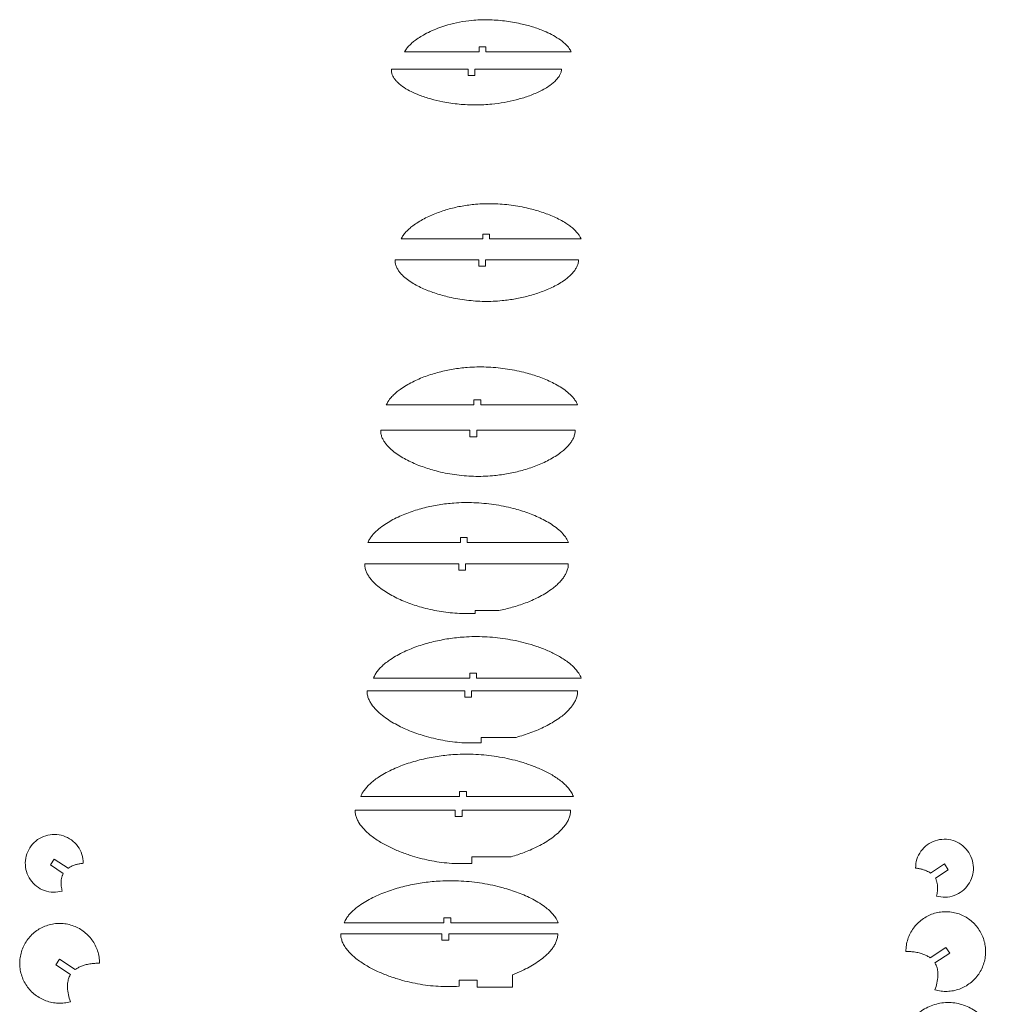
# Model space of a CAD drawing. Header units: millimetres. Extents: x 5 to 1149, y -277 to 912.
# Tile 6 of 9: x 28 to 454, y 481 to 912. Entities that reach past the tile are written whole.
import ezdxf

# ---------------------------------------------------------------- set-up
doc = ezdxf.new("R2010")
doc.units = ezdxf.units.MM

msp = doc.modelspace()

# ---------------------------------------------------------------- linework, layer by layer
at = {"color": 7, "linetype": 'Continuous', "lineweight": 15}
for p, q in [((231.58, 900.03), (228.58, 900.03)), ((228.58, 900.03), (228.58, 897.89)), ((231.58, 897.89), (231.58, 900.03)), ((228.58, 897.89), (195.97, 897.89)), ((268.87, 897.89), (231.58, 897.89)), ((190.23, 890.36), (223.79, 890.36)), ((223.79, 890.36), (223.79, 887.57)), ((223.79, 887.57), (226.79, 887.57)), ((226.79, 887.57), (226.79, 890.36)), ((226.79, 890.36), (264.67, 890.36)), ((230.17, 818.2), (233.17, 818.2)), ((230.17, 816.06), (230.17, 818.2)), ((233.17, 818.2), (233.17, 816.06)), ((230.17, 816.06), (194.45, 816.06)), ((273.22, 816.06), (233.17, 816.06)), ((191.88, 806.89), (228.42, 806.89)), ((228.42, 804.1), (228.42, 806.89)), ((231.42, 806.89), (231.42, 804.1)), ((231.42, 806.89), (272.08, 806.89)), ((231.42, 804.1), (228.42, 804.1)), ((226.29, 745.68), (229.29, 745.68)), ((226.29, 743.54), (226.29, 745.68)), ((229.29, 745.68), (229.29, 743.54)), ((226.29, 743.54), (187.98, 743.54)), ((271.67, 743.54), (229.29, 743.54)), ((185.57, 732.38), (224.6, 732.38)), ((224.6, 729.59), (224.6, 732.38)), ((227.6, 732.38), (227.6, 729.59)), ((227.6, 732.38), (270.6, 732.38)), ((227.6, 729.59), (224.6, 729.59)), ((220.39, 685.45), (223.39, 685.45)), ((220.39, 683.31), (220.39, 685.45)), ((223.39, 685.45), (223.39, 683.31)), ((220.39, 683.31), (179.97, 683.31)), ((267.67, 683.31), (223.39, 683.31)), ((178.6, 673.95), (219.68, 673.95)), ((219.68, 671.16), (219.68, 673.95)), ((222.68, 673.95), (222.68, 671.16)), ((222.68, 673.95), (267.59, 673.95)), ((222.68, 671.16), (219.68, 671.16)), ((226.86, 653.59), (237.21, 653.59)), ((226.86, 652.31), (226.86, 653.59)), ((224.47, 626.19), (227.47, 626.19)), ((224.47, 624.05), (224.47, 626.19)), ((227.47, 626.19), (227.47, 624.05)), ((224.47, 624.05), (182.4, 624.05)), ((273.23, 624.05), (227.47, 624.05)), ((179.58, 618.49), (222.28, 618.49)), ((222.28, 615.69), (222.28, 618.49)), ((225.28, 618.49), (225.28, 615.69)), ((225.28, 618.49), (271.66, 618.49)), ((225.28, 615.69), (222.28, 615.69)), ((229.45, 598.12), (244.74, 598.12)), ((229.45, 595.73), (229.45, 598.12)), ((220.08, 574.45), (223.08, 574.45)), ((220.08, 572.31), (220.08, 574.45)), ((223.08, 574.45), (223.08, 572.31)), ((220.08, 572.31), (176.89, 572.31)), ((269.81, 572.31), (223.08, 572.31)), ((174.39, 566.26), (218.18, 566.26)), ((218.18, 563.47), (218.18, 566.26)), ((221.18, 566.26), (221.18, 563.47)), ((221.18, 566.26), (268.54, 566.26)), ((221.18, 563.47), (218.18, 563.47)), ((41.13, 542.36), (42.79, 544.86)), ((42.79, 544.86), (48.86, 540.85)), ((225.36, 545.9), (242.66, 545.9)), ((225.36, 542.96), (225.36, 545.9)), ((432.09, 542.74), (426.01, 538.73)), ((433.74, 540.23), (432.09, 542.74)), ((46.8, 538.62), (41.13, 542.36)), ((428.08, 536.49), (433.74, 540.23)), ((213.2, 517.06), (169.61, 517.06)), ((213.2, 519.2), (216.2, 519.2)), ((213.2, 517.06), (213.2, 519.2)), ((216.2, 519.2), (216.2, 517.06)), ((263.22, 517.06), (216.2, 517.06)), ((168.1, 512.24), (212.31, 512.24)), ((212.31, 509.45), (212.31, 512.24)), ((215.31, 509.45), (212.31, 509.45)), ((215.31, 512.24), (215.31, 509.45)), ((215.31, 512.24), (262.97, 512.24)), ((425.77, 501.73), (432.68, 506.29)), ((434.33, 503.78), (427.85, 499.51)), ((432.68, 506.29), (434.33, 503.78)), ((45.11, 501.15), (43.46, 498.64)), ((52.02, 496.59), (45.11, 501.15)), ((43.46, 498.64), (49.94, 494.37)), ((219.85, 491.88), (227.79, 491.88)), ((219.85, 489.26), (219.85, 491.88)), ((227.79, 491.88), (227.79, 488.88)), ((243.25, 494.32), (243.25, 488.88)), ((243.25, 488.88), (227.79, 488.88))]:
    msp.add_line(p, q, dxfattribs=at)
for points, knots in [([(268.87, 897.89), (268.75, 898.14), (268.5, 898.64), (267.94, 899.5), (267.19, 900.43), (265.71, 901.93), (263.43, 903.67), (260.31, 905.49), (256.48, 907.27), (251.96, 908.89), (246.17, 910.42), (239.68, 911.53), (232.52, 912.04), (225.96, 911.81), (220.06, 910.99), (215.41, 909.87), (211.4, 908.57), (208.04, 907.22), (205.07, 905.76), (202.49, 904.23), (200.52, 902.85), (198.89, 901.48), (197.61, 900.2), (196.63, 899), (196.15, 898.19), (195.97, 897.89)], [0, 0, 0, 0, 0.010158, 0.020906, 0.03775, 0.054506, 0.098886, 0.14354, 0.18827, 0.255122, 0.321449, 0.409901, 0.498837, 0.587013, 0.652922, 0.719186, 0.764071, 0.809086, 0.853177, 0.886702, 0.920005, 0.942641, 0.965159, 0.987085, 1, 1, 1, 1]), ([(190.23, 890.36), (190.23, 889.94), (190.24, 889.08), (190.62, 887.79), (191.23, 886.59), (192.05, 885.47), (193.5, 883.92), (195.79, 882.18), (198.96, 880.41), (202.84, 878.73), (207.45, 877.22), (213.29, 875.85), (219.84, 874.9), (227.03, 874.54), (233.62, 874.88), (239.56, 875.71), (244.85, 876.85), (250.04, 878.42), (254.23, 880.13), (257.43, 881.83), (259.48, 883.15), (261.16, 884.47), (262.47, 885.74), (263.51, 887.06), (264.22, 888.38), (264.58, 889.48), (264.65, 890.14), (264.67, 890.36)], [0, 0, 0, 0, 0.014626, 0.029969, 0.046456, 0.061675, 0.078245, 0.120129, 0.161581, 0.204776, 0.267741, 0.330409, 0.414279, 0.498266, 0.581572, 0.644294, 0.707408, 0.770347, 0.833413, 0.865127, 0.896818, 0.918431, 0.939725, 0.960276, 0.976825, 0.992054, 1, 1, 1, 1]), ([(273.22, 816.06), (273.1, 816.32), (272.78, 817.02), (272.07, 818.09), (271.04, 819.35), (269.73, 820.61), (268.2, 821.85), (265.48, 823.71), (261.4, 825.84), (255.91, 827.94), (249.63, 829.7), (242.59, 830.98), (234.81, 831.6), (227.64, 831.41), (221.18, 830.56), (215.47, 829.26), (209.89, 827.43), (205.4, 825.42), (201.98, 823.48), (199.81, 821.99), (198.02, 820.54), (196.6, 819.16), (195.36, 817.69), (194.75, 816.6), (194.45, 816.06)], [0, 0, 0, 0, 0.0098817, 0.0260896, 0.0436419, 0.0655208, 0.0880499, 0.1108961, 0.1777643, 0.2446487, 0.3115607, 0.4000756, 0.4885977, 0.5778302, 0.6445431, 0.7107344, 0.7776614, 0.8447902, 0.8784116, 0.9118684, 0.9346161, 0.9571702, 0.9791104, 1, 1, 1, 1]), ([(191.88, 806.89), (191.88, 806.57), (191.88, 805.78), (192.18, 804.49), (192.78, 803.13), (193.59, 801.86), (194.85, 800.35), (196.68, 798.69), (199.9, 796.44), (204.27, 794.19), (209.77, 792.13), (216.05, 790.41), (223.09, 789.18), (230.86, 788.62), (238.01, 788.92), (244.44, 789.8), (250.15, 791.06), (255.73, 792.79), (260.24, 794.69), (263.7, 796.56), (265.92, 798.01), (267.72, 799.43), (269.16, 800.78), (270.33, 802.18), (271.2, 803.57), (271.79, 804.95), (272.04, 806.07), (272.07, 806.73), (272.08, 806.89)], [0, 0, 0, 0, 0.010157, 0.02545, 0.041812, 0.057541, 0.073291, 0.104732, 0.136055, 0.198716, 0.260996, 0.323551, 0.406587, 0.489273, 0.572116, 0.634638, 0.696699, 0.75871, 0.821253, 0.852785, 0.884317, 0.905678, 0.926349, 0.947191, 0.963679, 0.978883, 0.994823, 1, 1, 1, 1]), ([(271.67, 743.54), (271.66, 743.55), (271.46, 744.04), (270.97, 744.99), (269.75, 746.71), (267.89, 748.61), (264.57, 751.17), (259.99, 753.72), (254.17, 756.07), (247.51, 758.04), (240, 759.49), (231.72, 760.22), (224.09, 760.07), (217.23, 759.24), (211.12, 757.93), (205.15, 756.08), (200.34, 754.03), (196.66, 752.03), (194.31, 750.5), (192.36, 748.99), (190.81, 747.56), (189.23, 745.82), (188.44, 744.38), (187.98, 743.54)], [0, 0, 0, 0, 0.0005235, 0.0167367, 0.0342406, 0.0679317, 0.1014341, 0.1685026, 0.2351603, 0.3021269, 0.3908403, 0.4799774, 0.5680535, 0.6349694, 0.7013926, 0.7680034, 0.8351104, 0.8685808, 0.9021311, 0.9249972, 0.9475855, 0.9695285, 1, 1, 1, 1]), ([(185.57, 732.38), (185.57, 732.27), (185.56, 731.64), (185.68, 730.75), (185.97, 729.73), (186.35, 728.76), (186.99, 727.58), (188.22, 725.88), (190.08, 723.98), (193.39, 721.41), (197.95, 718.81), (203.74, 716.4), (210.38, 714.36), (217.87, 712.86), (226.16, 712.11), (233.79, 712.34), (240.65, 713.26), (246.73, 714.59), (252.71, 716.47), (257.53, 718.53), (261.2, 720.54), (263.55, 722.08), (265.48, 723.59), (267.01, 725), (268.28, 726.44), (269.27, 727.87), (269.99, 729.29), (270.47, 730.78), (270.6, 731.85), (270.6, 732.37), (270.6, 732.38)], [0, 0, 0, 0, 0.0033914, 0.0186947, 0.0266478, 0.0348995, 0.0499896, 0.0663301, 0.0975985, 0.1289519, 0.1912374, 0.2535605, 0.3158217, 0.398291, 0.4811028, 0.5638422, 0.6256056, 0.6874094, 0.7497273, 0.8122825, 0.843529, 0.8747829, 0.8958483, 0.9166213, 0.9368, 0.9531251, 0.9682425, 0.9843057, 0.9996328, 1, 1, 1, 1]), ([(267.67, 683.31), (267.49, 683.73), (267.1, 684.58), (265.98, 686.3), (264.17, 688.31), (260.75, 691.09), (255.97, 693.85), (249.88, 696.38), (242.9, 698.51), (235.02, 700.08), (226.32, 700.89), (218.3, 700.77), (211.1, 699.93), (204.7, 698.61), (198.43, 696.73), (193.36, 694.64), (189.47, 692.59), (186.68, 690.83), (184.06, 688.79), (182.11, 686.81), (180.82, 685.02), (180.25, 683.97), (180, 683.39), (179.97, 683.31)], [0, 0, 0, 0, 0.013873, 0.028648, 0.062355, 0.095936, 0.162991, 0.229839, 0.296856, 0.385422, 0.474756, 0.563247, 0.629712, 0.695786, 0.762253, 0.829376, 0.862833, 0.896322, 0.930068, 0.963836, 0.98065, 0.997471, 1, 1, 1, 1]), ([(178.6, 673.95), (178.62, 673.41), (178.65, 672.58), (178.92, 671.51), (179.27, 670.48), (179.88, 669.22), (181.11, 667.39), (182.99, 665.33), (186.38, 662.52), (191.09, 659.67), (197.1, 656.99), (203.76, 654.79), (211.06, 653.16), (218.94, 652.17), (224.22, 652.27), (226.86, 652.31)], [0, 0, 0, 0, 0.0287853, 0.0433399, 0.0584244, 0.086526, 0.1169063, 0.1750754, 0.2334329, 0.349273, 0.4653549, 0.5810018, 0.7204442, 0.8606468, 1, 1, 1, 1]), ([(237.21, 653.59), (239.18, 654.02), (243.13, 654.88), (248.88, 656.8), (253.61, 658.86), (257.32, 660.9), (259.8, 662.52), (261.85, 664.1), (263.48, 665.59), (264.85, 667.09), (265.92, 668.58), (266.74, 670.04), (267.32, 671.58), (267.57, 672.92), (267.58, 673.7), (267.59, 673.95)], [0, 0, 0, 0, 0.155837, 0.312447, 0.468497, 0.553977, 0.639479, 0.697127, 0.754172, 0.809792, 0.854222, 0.895492, 0.939336, 0.980745, 1, 1, 1, 1]), ([(273.23, 624.05), (273.08, 624.4), (272.77, 625.11), (271.78, 626.77), (270.04, 628.84), (267.01, 631.43), (263.18, 633.86), (258.59, 636.1), (253.81, 637.93), (247.65, 639.79), (240.06, 641.36), (231.06, 642.26), (222.76, 642.18), (215.3, 641.36), (208.64, 640.06), (202.1, 638.18), (196.81, 636.08), (192.76, 634.02), (190.17, 632.44), (188.01, 630.89), (186.27, 629.42), (184.8, 627.91), (183.64, 626.41), (182.87, 625.15), (182.53, 624.34), (182.4, 624.05)], [0, 0, 0, 0, 0.011211, 0.023006, 0.056616, 0.090231, 0.140087, 0.189706, 0.24034, 0.290641, 0.379069, 0.468338, 0.556592, 0.622748, 0.68918, 0.756116, 0.822999, 0.856486, 0.88975, 0.912284, 0.934705, 0.956658, 0.974195, 0.990452, 1, 1, 1, 1]), ([(179.58, 618.49), (179.59, 618.12), (179.6, 617.47), (179.77, 616.54), (180.06, 615.45), (180.62, 614.12), (181.79, 612.15), (183.67, 609.94), (187.09, 606.92), (191.91, 603.83), (198.08, 600.94), (205.02, 598.52), (212.7, 596.7), (221.06, 595.58), (226.67, 595.68), (229.45, 595.73)], [0, 0, 0, 0, 0.0186594, 0.0331344, 0.0480722, 0.0762185, 0.1066243, 0.1648281, 0.2232625, 0.3391646, 0.4554471, 0.5707856, 0.7140097, 0.8579158, 1, 1, 1, 1]), ([(244.74, 598.12), (246.93, 598.76), (251.31, 600.04), (256.56, 602.32), (260.58, 604.5), (263.16, 606.16), (265.3, 607.78), (267.01, 609.29), (268.45, 610.83), (269.61, 612.33), (270.52, 613.82), (271.2, 615.38), (271.61, 616.97), (271.65, 618), (271.66, 618.49)], [0, 0, 0, 0, 0.191631, 0.383114, 0.479262, 0.575425, 0.640203, 0.70435, 0.766981, 0.816868, 0.863314, 0.91299, 0.959547, 1, 1, 1, 1]), ([(269.81, 572.31), (269.69, 572.6), (269.44, 573.18), (268.76, 574.4), (267.66, 575.92), (266.05, 577.61), (263.54, 579.75), (259.94, 582.09), (255.27, 584.41), (250.4, 586.3), (244.14, 588.23), (236.37, 589.87), (227.19, 590.83), (218.72, 590.8), (211.07, 590.01), (204.24, 588.72), (197.54, 586.87), (192.12, 584.79), (187.95, 582.74), (185.26, 581.17), (183.02, 579.61), (181.21, 578.14), (179.67, 576.64), (178.44, 575.14), (177.52, 573.74), (177.09, 572.77), (176.89, 572.31)], [0, 0, 0, 0, 0.0089071, 0.0181841, 0.0403939, 0.0625011, 0.0853784, 0.1352135, 0.1857669, 0.2352895, 0.2855084, 0.3744359, 0.4634335, 0.5511276, 0.6177939, 0.6845725, 0.7510626, 0.8178251, 0.8513727, 0.8847875, 0.9074981, 0.930005, 0.9519737, 0.9694084, 0.9855856, 1, 1, 1, 1]), ([(174.39, 566.26), (174.39, 566.03), (174.39, 565.22), (174.64, 563.85), (175.26, 562.2), (176.39, 560.14), (178.24, 557.85), (181.25, 555.09), (185.05, 552.44), (189.63, 549.96), (194.43, 547.88), (200.51, 545.78), (207.89, 543.98), (216.6, 542.79), (222.44, 542.9), (225.36, 542.96)], [0, 0, 0, 0, 0.0113862, 0.0403834, 0.0690547, 0.0990357, 0.1573791, 0.2153588, 0.3020565, 0.3879824, 0.4754151, 0.562754, 0.7088154, 0.8543779, 1, 1, 1, 1]), ([(242.66, 545.9), (244.53, 546.48), (248.26, 547.66), (252.92, 549.69), (256.72, 551.69), (259.69, 553.55), (262.48, 555.66), (264.62, 557.69), (266.1, 559.5), (267.09, 560.98), (267.87, 562.54), (268.4, 564.22), (268.55, 565.47), (268.54, 566.16), (268.54, 566.26)], [0, 0, 0, 0, 0.168846, 0.336934, 0.437664, 0.538403, 0.638653, 0.739026, 0.791247, 0.839917, 0.892084, 0.940704, 0.991237, 1, 1, 1, 1]), ([(46.31, 530.84), (45.01, 530.6), (42.41, 530.11), (38.47, 530.93), (34.98, 532.83), (32.23, 535.74), (30.51, 539.35), (29.98, 543.3), (30.68, 547.24), (32.56, 550.77), (35.43, 553.55), (39.02, 555.32), (42.98, 555.89), (46.91, 555.23), (50.46, 553.4), (53.26, 550.57), (55.14, 547.01), (55.38, 544.38), (55.51, 543.07)], [0, 0, 0, 0, 0.062491, 0.124988, 0.187488, 0.249987, 0.312482, 0.374969, 0.43745, 0.500022, 0.562653, 0.625251, 0.687739, 0.750214, 0.812667, 0.87512, 0.937563, 1, 1, 1, 1]), ([(428.57, 528.72), (429.87, 528.47), (432.46, 527.98), (436.41, 528.81), (439.9, 530.71), (442.65, 533.62), (444.37, 537.22), (444.9, 541.18), (444.2, 545.11), (442.32, 548.64), (439.44, 551.43), (435.86, 553.19), (431.9, 553.77), (427.97, 553.11), (424.42, 551.28), (421.62, 548.44), (419.74, 544.89), (419.49, 542.26), (419.37, 540.95)], [0, 0, 0, 0, 0.062491, 0.124988, 0.187488, 0.249987, 0.312482, 0.374969, 0.437451, 0.500023, 0.562653, 0.625251, 0.687739, 0.750215, 0.812667, 0.87512, 0.937562, 1, 1, 1, 1]), ([(55.51, 543.07), (55.03, 543.01), (54.06, 542.89), (52.64, 542.57), (51.34, 542.16), (50.21, 541.67), (49.41, 541.23), (48.99, 540.93), (48.86, 540.85)], [0, 0, 0, 0, 0.203873, 0.414741, 0.615899, 0.781072, 0.937154, 1, 1, 1, 1]), ([(46.8, 538.62), (46.61, 538.25), (46.25, 537.54), (45.95, 536.38), (45.76, 534.87), (45.83, 532.99), (46.15, 531.55), (46.31, 530.84)], [0, 0, 0, 0, 0.155719, 0.297059, 0.446981, 0.727243, 1, 1, 1, 1]), ([(419.37, 540.95), (419.85, 540.89), (420.82, 540.76), (422.24, 540.45), (423.54, 540.04), (424.67, 539.55), (425.47, 539.1), (425.89, 538.81), (426.01, 538.73)], [0, 0, 0, 0, 0.203873, 0.414743, 0.6159, 0.781072, 0.937154, 1, 1, 1, 1]), ([(263.22, 517.06), (263.02, 517.5), (262.51, 518.64), (261.34, 520.3), (259.75, 522.02), (257.68, 523.81), (255.11, 525.62), (251.06, 527.94), (245.73, 530.28), (238.35, 532.65), (230.01, 534.45), (220.79, 535.45), (212.29, 535.45), (204.61, 534.7), (197.75, 533.48), (191.01, 531.69), (185.54, 529.68), (181.32, 527.7), (178.26, 526), (175.36, 524.03), (173.11, 522.1), (171.55, 520.35), (170.44, 518.83), (169.9, 517.69), (169.61, 517.06)], [0, 0, 0, 0, 0.013598, 0.035789, 0.057871, 0.080733, 0.114145, 0.147708, 0.214273, 0.280784, 0.369621, 0.458421, 0.546104, 0.612897, 0.679444, 0.745799, 0.812497, 0.846023, 0.879387, 0.912779, 0.946463, 0.963955, 0.980179, 1, 1, 1, 1]), ([(428.08, 536.49), (428.27, 536.12), (428.63, 535.42), (428.93, 534.26), (429.12, 532.75), (429.05, 530.86), (428.73, 529.43), (428.57, 528.72)], [0, 0, 0, 0, 0.155721, 0.297061, 0.446981, 0.727243, 1, 1, 1, 1]), ([(427.89, 487.66), (428.77, 487.45), (430.53, 487.04), (433.26, 486.95), (435.97, 487.26), (438.59, 487.99), (441.07, 489.12), (443.34, 490.61), (445.36, 492.45), (447.07, 494.57), (448.42, 496.93), (449.4, 499.47), (449.97, 502.14), (450.11, 504.86), (449.84, 507.56), (449.15, 510.2), (448.05, 512.71), (446.58, 515), (444.77, 517.05), (442.67, 518.78), (440.32, 520.16), (437.79, 521.17), (435.13, 521.77), (432.42, 521.95), (429.71, 521.71), (427.06, 521.05), (424.55, 519.99), (422.24, 518.55), (420.18, 516.77), (418.42, 514.69), (417, 512.37), (415.96, 509.85), (415.3, 507.21), (415.21, 505.4), (415.17, 504.49)], [0, 0, 0, 0, 0.031171, 0.062508, 0.093647, 0.12501, 0.156137, 0.187499, 0.218638, 0.249979, 0.281146, 0.312439, 0.343657, 0.374883, 0.406169, 0.437346, 0.468767, 0.500185, 0.531323, 0.562659, 0.593831, 0.62512, 0.656342, 0.687562, 0.718854, 0.75003, 0.781362, 0.812499, 0.843863, 0.87499, 0.906354, 0.937492, 0.968821, 1, 1, 1, 1]), ([(49.9, 482.52), (49.02, 482.31), (47.26, 481.9), (44.53, 481.81), (41.82, 482.12), (39.2, 482.85), (36.72, 483.97), (34.45, 485.47), (32.43, 487.31), (30.72, 489.43), (29.37, 491.79), (28.39, 494.33), (27.83, 497), (27.68, 499.71), (27.95, 502.42), (28.65, 505.06), (29.74, 507.56), (31.22, 509.86), (33.03, 511.91), (35.13, 513.64), (37.47, 515.02), (40, 516.03), (42.66, 516.63), (45.38, 516.81), (48.09, 516.57), (50.73, 515.91), (53.24, 514.85), (55.55, 513.41), (57.61, 511.63), (59.38, 509.55), (60.79, 507.23), (61.83, 504.71), (62.49, 502.07), (62.58, 500.25), (62.62, 499.35)], [0, 0, 0, 0, 0.031171, 0.062509, 0.093647, 0.12501, 0.156137, 0.187499, 0.218638, 0.249979, 0.281146, 0.312439, 0.343657, 0.374883, 0.406169, 0.437347, 0.468767, 0.500185, 0.531323, 0.562659, 0.593831, 0.62512, 0.656343, 0.687562, 0.718854, 0.75003, 0.781362, 0.812499, 0.843863, 0.87499, 0.906354, 0.937491, 0.968821, 1, 1, 1, 1]), ([(168.1, 512.24), (168.1, 512.2), (168.09, 511.86), (168.13, 511.23), (168.31, 510.09), (168.76, 508.67), (169.63, 506.94), (170.88, 505.17), (172.46, 503.43), (174.93, 501.2), (178.43, 498.74), (183.03, 496.24), (187.86, 494.15), (194.06, 492.02), (201.68, 490.19), (210.73, 489.01), (216.81, 489.18), (219.85, 489.26)], [0, 0, 0, 0, 0.00211, 0.01652, 0.031256, 0.059216, 0.089336, 0.127058, 0.165833, 0.205024, 0.291174, 0.376508, 0.463491, 0.550436, 0.70026, 0.849943, 1, 1, 1, 1]), ([(243.25, 494.32), (244.6, 494.87), (247.07, 495.88), (250.46, 497.6), (253.48, 499.4), (256.32, 501.41), (258.53, 503.37), (260.1, 505.12), (261.17, 506.55), (262.04, 508.07), (262.68, 509.72), (262.96, 511.12), (262.96, 511.98), (262.97, 512.24)], [0, 0, 0, 0, 0.15559, 0.284979, 0.406864, 0.531922, 0.657063, 0.722234, 0.78293, 0.84818, 0.908629, 0.971664, 1, 1, 1, 1]), ([(415.17, 504.49), (415.88, 504.48), (417.29, 504.45), (419.39, 504.21), (421.33, 503.81), (423.04, 503.25), (424.51, 502.59), (425.36, 502.01), (425.77, 501.73)], [0, 0, 0, 0, 0.189898, 0.380583, 0.568548, 0.722438, 0.865926, 1, 1, 1, 1]), ([(427.85, 499.51), (427.96, 499.32), (428.23, 498.87), (428.55, 498.14), (428.85, 497.25), (429.07, 496.26), (429.19, 495.11), (429.21, 493.24), (428.87, 490.7), (428.21, 488.66), (427.89, 487.66)], [0, 0, 0, 0, 0.054926, 0.127683, 0.194289, 0.283502, 0.377172, 0.476261, 0.741619, 1, 1, 1, 1]), ([(62.62, 499.35), (61.92, 499.34), (60.5, 499.31), (58.4, 499.07), (56.46, 498.67), (54.75, 498.11), (53.28, 497.45), (52.43, 496.87), (52.02, 496.59)], [0, 0, 0, 0, 0.189899, 0.380582, 0.568548, 0.722437, 0.865925, 1, 1, 1, 1]), ([(49.94, 494.37), (49.83, 494.17), (49.56, 493.73), (49.24, 493), (48.94, 492.11), (48.73, 491.11), (48.6, 489.97), (48.58, 488.1), (48.92, 485.56), (49.58, 483.52), (49.9, 482.52)], [0, 0, 0, 0, 0.054926, 0.127683, 0.194289, 0.283503, 0.377172, 0.476261, 0.741619, 1, 1, 1, 1]), ([(427.86, 441.97), (428.9, 441.71), (430.99, 441.19), (434.22, 441.04), (437.44, 441.36), (440.56, 442.19), (443.52, 443.49), (446.23, 445.24), (448.64, 447.4), (450.68, 449.9), (452.31, 452.69), (453.47, 455.7), (454.16, 458.86), (454.34, 462.08), (454.02, 465.29), (453.2, 468.42), (451.89, 471.39), (450.14, 474.11), (447.99, 476.53), (445.49, 478.57), (442.69, 480.2), (439.68, 481.37), (436.53, 482.06), (433.3, 482.24), (430.09, 481.92), (426.96, 481.1), (424.01, 479.8), (421.28, 478.06), (418.87, 475.91), (416.82, 473.41), (415.19, 470.63), (414.02, 467.61), (413.3, 464.46), (413.24, 462.31), (413.21, 461.24)], [0, 0, 0, 0, 0.0311508, 0.0625053, 0.0936371, 0.1250034, 0.1561335, 0.1874882, 0.2186377, 0.2499677, 0.2811466, 0.3124292, 0.3436581, 0.3748794, 0.4061693, 0.4373484, 0.4687697, 0.5001859, 0.5313226, 0.5626665, 0.5938297, 0.6251356, 0.6563405, 0.6875891, 0.7188521, 0.7500434, 0.7813622, 0.8125156, 0.843868, 0.8750008, 0.9063668, 0.9374964, 0.9688539, 1, 1, 1, 1])]:
    msp.add_open_spline(points, degree=3, knots=knots, dxfattribs=at)

doc.saveas('drawing.dxf')
